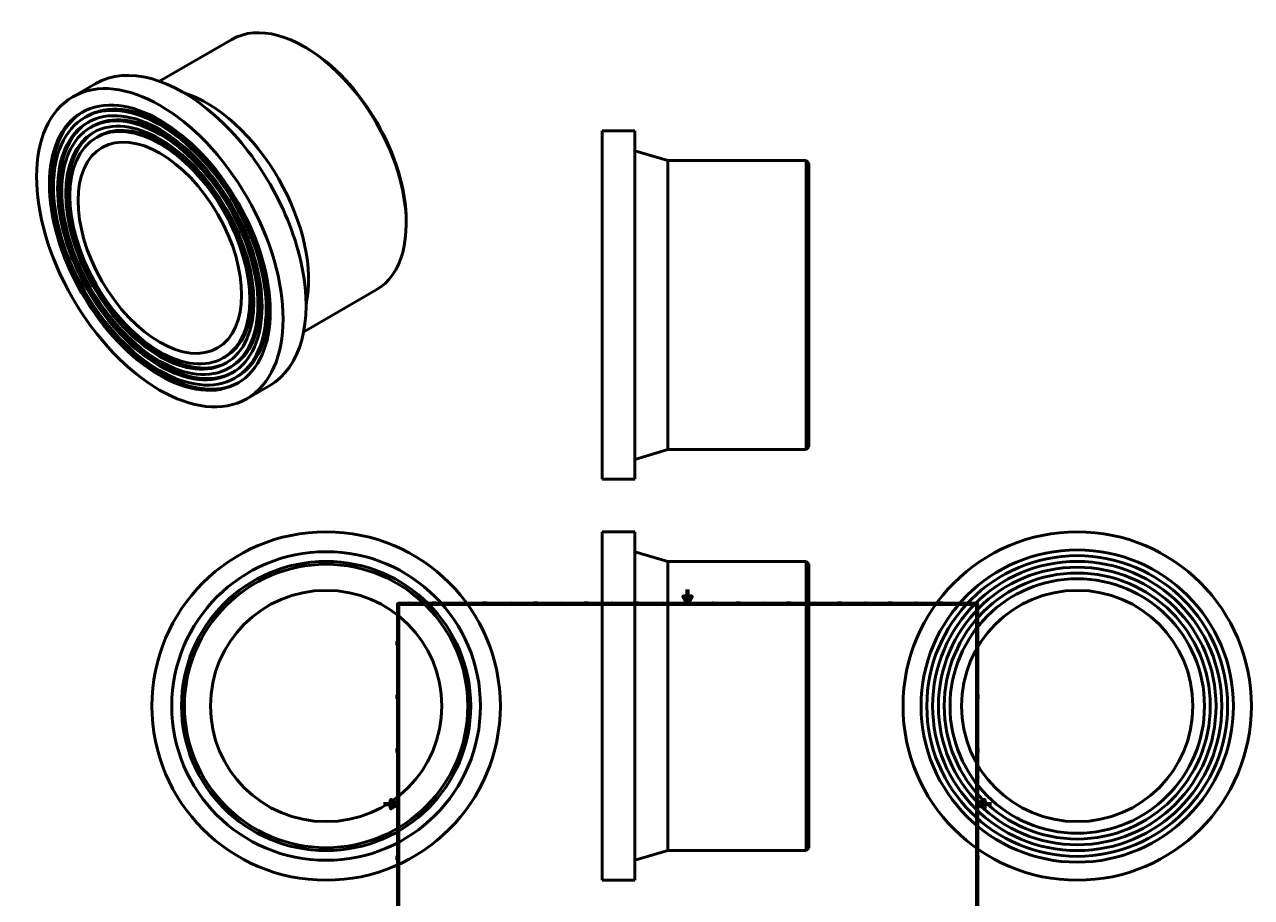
# Model space of a CAD drawing. Header units: millimetres. Extents: x -497 to 1200, y -1011 to 1376.
# Tile 3 of 3: x -497 to 1200, y 168 to 1376. Entities that reach past the tile are written whole.
import ezdxf

# ---------------------------------------------------------------- set-up
doc = ezdxf.new("R2010")
doc.units = ezdxf.units.MM
doc.layers.add('Border (ANSI)', color=7, linetype='Continuous', lineweight=70)
doc.layers.add('Visible (ANSI)', color=7, linetype='Continuous', lineweight=50)
doc.styles.add('Note Text (ANSI)', font='tahoma.ttf')

# ---------------------------------------------------------------- blocks, each defined once
blk = doc.blocks.new('Borders Default Border')
at = {"layer": 'Border (ANSI)'}
for p, q in [((70.1, 574), (70.1, 577.4)), ((140.2, 574), (140.2, 577.4)), ((210.2, 574), (210.2, 577.4)), ((280.3, 574), (280.3, 577.4)), ((350.4, 574), (350.4, 577.4)), ((490.6, 574), (490.6, 577.4)), ((560.7, 574), (560.7, 577.4)), ((630.8, 574), (630.8, 577.4)), ((700.8, 574), (700.8, 577.4)), ((770.9, 574), (770.9, 577.4)), ((20, 519.7), (16.6, 519.7)), ((821, 519.7), (824.4, 519.7)), ((20, 445.5), (16.6, 445.5)), ((821, 445.5), (824.4, 445.5)), ((20, 371.2), (16.6, 371.2)), ((821, 371.2), (824.4, 371.2)), ((20, 222.7), (16.6, 222.7)), ((821, 222.7), (824.4, 222.7)), ((20, 148.5), (16.6, 148.5)), ((821, 148.5), (824.4, 148.5)), ((20, 74.3), (16.6, 74.3)), ((821, 74.3), (824.4, 74.3)), ((70.1, 20), (70.1, 16.6)), ((140.2, 20), (140.2, 16.6)), ((210.2, 20), (210.2, 16.6)), ((280.3, 20), (280.3, 16.6)), ((350.4, 20), (350.4, 16.6)), ((490.6, 20), (490.6, 16.6)), ((560.7, 20), (560.7, 16.6)), ((630.8, 20), (630.8, 16.6)), ((700.8, 20), (700.8, 16.6)), ((770.9, 20), (770.9, 16.6))]:
    blk.add_line(p, q, dxfattribs=at)
at = {"layer": 'Border (ANSI)', "flags": 128}
for points in [[(420.5, 594), (420.5, 574), (414.7, 584), (426.3, 584), (420.5, 574)], [(20, 20), (20, 574), (821, 574), (821, 20), (20, 20)], [(0, 297), (20, 297), (10, 302.8), (10, 291.2), (20, 297)], [(841, 297), (821, 297), (831, 302.8), (831, 291.2), (821, 297)], [(420.5, 0), (420.5, 20), (414.7, 10), (426.3, 10), (420.5, 20)]]:
    blk.add_lwpolyline(points, dxfattribs=at)
at = {"layer": 'Border (ANSI)', "color": 230, "true_color": 0xff0080, "char_height": 3.05, "attachment_point": 7, "style": 'Note Text (ANSI)'}
for s, insert in [('1', (34.4, 574.4)), ('2', (104.2, 574.4)), ('3', (174.3, 574.3)), ('4', (244.2, 574.4)), ('5', (314.5, 574.3)), ('6', (384.5, 574.3)), ('7', (454.6, 574.4)), ('8', (524.6, 574.3)), ('9', (594.7, 574.3)), ('10', (664, 574.3)), ('11', (734, 574.4)), ('12', (804.1, 574.4)), ('A', (16.8, 555.4)), ('A', (821.6, 555.4)), ('B', (17.1, 481.1)), ('B', (822, 481.1)), ('C', (17, 406.8)), ('C', (821.8, 406.8)), ('D', (17, 332.6)), ('D', (821.8, 332.6)), ('E', (17.2, 258.4)), ('E', (822.1, 258.4)), ('F', (17.3, 184.1)), ('F', (822.1, 184.1)), ('G', (16.8, 109.8)), ('G', (821.7, 109.8)), ('H', (17, 35.6)), ('H', (821.8, 35.6)), ('1', (34.4, 16.6)), ('2', (104.2, 16.6)), ('3', (174.3, 16.5)), ('4', (244.2, 16.6)), ('5', (314.5, 16.5)), ('6', (384.5, 16.5)), ('7', (454.6, 16.6)), ('8', (524.6, 16.5)), ('9', (594.7, 16.5)), ('10', (664, 16.5)), ('11', (734, 16.6)), ('12', (804.1, 16.6))]:
    blk.add_mtext(s, dxfattribs=dict(at, insert=insert))

msp = doc.modelspace()

# ---------------------------------------------------------------- linework, layer by layer
at = {"layer": 'Visible (ANSI)'}
for p, q in [((-310.173, 1297.182), (-209.951, 1354.895)), ((-106.781, 1343.137), (-109.598, 1344.772)), ((-429.816, 1275.596), (-397.996, 1293.92)), ((-413.348, 1246.999), (-410.519, 1248.628)), ((-405.363, 1233.134), (-402.535, 1234.762)), ((302.348, 746.471), (302.348, 1228.471)), ((302.348, 1228.471), (347.348, 1228.471)), ((347.348, 746.471), (347.348, 1228.471)), ((-397.379, 1219.268), (-394.55, 1220.897)), ((393.348, 1187.471), (347.348, 1200.971)), ((393.348, 787.471), (393.348, 1187.471)), ((393.348, 1187.471), (584.348, 1187.471)), ((584.348, 787.471), (584.348, 1187.471)), ((588.348, 1183.471), (584.348, 1187.471)), ((588.348, 1183.471), (588.348, 791.471)), ((31.276, 1103.397), (31.276, 1100.14)), ((-110.56, 950.548), (-10.339, 1008.262)), ((-221.719, 914.231), (-218.891, 915.86)), ((-213.735, 900.365), (-210.907, 901.994)), ((-205.75, 886.5), (-202.922, 888.129)), ((-189.282, 857.903), (-157.463, 876.227)), ((393.348, 787.471), (347.348, 773.971)), ((393.348, 787.471), (584.348, 787.471)), ((588.348, 791.471), (584.348, 787.471)), ((302.348, 746.471), (347.348, 746.471)), ((302.348, 191.732), (302.348, 673.732)), ((302.348, 673.732), (347.348, 673.732)), ((347.348, 191.732), (347.348, 673.732)), ((393.348, 632.732), (347.348, 646.232)), ((393.348, 232.732), (393.348, 632.732)), ((393.348, 632.732), (584.348, 632.732)), ((584.348, 232.732), (584.348, 632.732)), ((588.348, 628.732), (584.348, 632.732)), ((588.348, 628.732), (588.348, 236.732)), ((393.348, 232.732), (347.348, 219.232)), ((393.348, 232.732), (584.348, 232.732)), ((588.348, 236.732), (584.348, 232.732)), ((302.348, 191.732), (347.348, 191.732))]:
    msp.add_line(p, q, dxfattribs=at)
for centre, radius in [((-79.541, 432.732), 241), ((959.464, 432.732), 241), ((-79.541, 432.732), 213.5), ((959.464, 432.732), 216), ((-79.541, 432.732), 200), ((-79.541, 432.732), 196), ((959.464, 432.732), 208), ((959.464, 432.732), 200), ((959.464, 432.732), 192), ((959.464, 432.732), 184), ((959.464, 432.732), 176), ((-79.541, 432.732), 160), ((959.464, 432.732), 160)]:
    msp.add_circle(centre, radius, dxfattribs=at)
for centre, major_axis, start_param, end_param in [((-110.145, 1181.579), (-99.806, 173.317), 3.14159265, 6.28318531), ((-107.317, 1183.207), (-97.81, 169.85), 3.92892453, 5.49585344), ((-277.729, 1085.073), (-120.267, 208.847), 3.14159265, 6.28318531), ((-306.721, 1068.378), (103.799, -180.249), 0, 3.14159265), ((-245.202, 1103.804), (99.806, -173.317), 0.56316968, 2.57842297), ((-306.721, 1068.378), (95.814, -166.384), 0, 3.14159265), ((-306.721, 1068.378), (107.791, -187.182), 3.15466235, 6.27011561), ((-306.721, 1068.378), (99.806, -173.317), 3.15570799, 6.26906997), ((-306.721, 1068.378), (87.83, -152.519), 0, 3.14159265), ((-306.721, 1068.378), (91.822, -159.451), 3.1569355, 6.26784246)]:
    msp.add_ellipse(centre, major_axis=major_axis, ratio=0.57809312, start_param=start_param, end_param=end_param, dxfattribs=at)
for major_axis in [(120.267, -208.847), (107.791, -187.182), (103.799, -180.249), (99.806, -173.317), (95.814, -166.384), (91.822, -159.451), (87.83, -152.519), (79.845, -138.653)]:
    msp.add_ellipse((-309.549, 1066.749), major_axis=major_axis, ratio=0.57809312, dxfattribs=at)

# ---------------------------------------------------------------- block references
msp.add_blockref('Borders Default Border', (0, 0))

doc.saveas('drawing.dxf')
